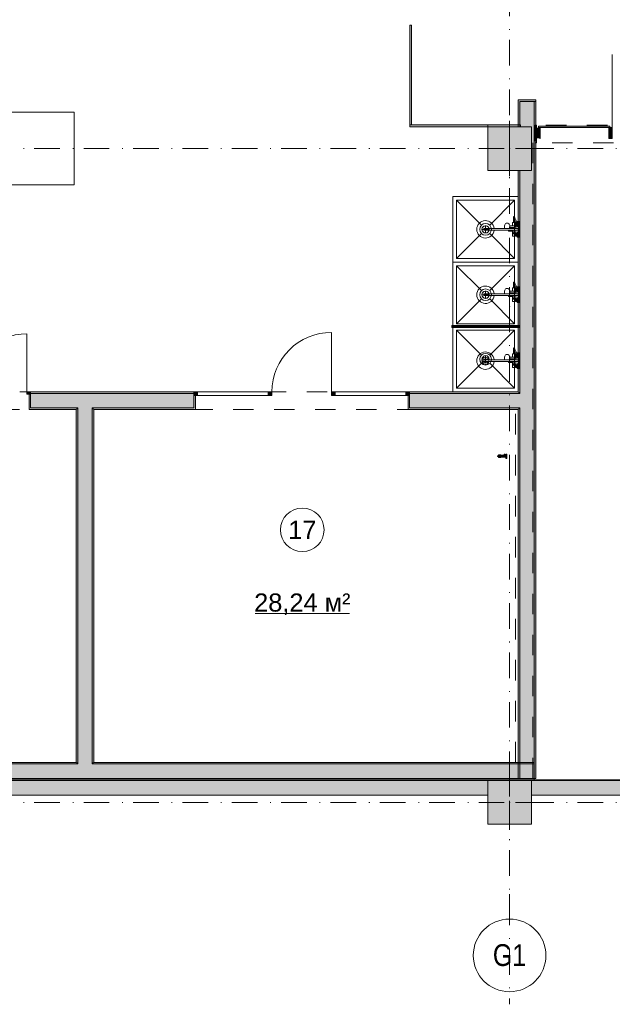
# Model space of a CAD drawing. Header units: millimetres. Extents: x 0 to 1184, y 0 to 836.
# Tile 107 of 241: x 824 to 906, y 152 to 287. Entities that reach past the tile are written whole.
import ezdxf
from ezdxf.xclip import XClip

# ---------------------------------------------------------------- set-up
doc = ezdxf.new("R2010")
doc.units = ezdxf.units.MM
doc.header["$MEASUREMENT"] = 0
doc.header["$XCLIPFRAME"] = 0
doc.linetypes.add('Штриховая', pattern=[5.644444, 2.822222, -2.822222])
doc.linetypes.add('Штрихпунктирная', pattern=[6.702778, 3.527778, -1.763889, 0, -1.411111])
for name, color, linetype in [('1._1-й этаж (9)_2_Элемент Модели - Оси', 7, 'Continuous'), ('Интерьер - конструкции мебели', 7, 'Continuous'), ('Интерьер - Оборудование', 7, 'Continuous'), ('Интерьер - Сантехника', 7, 'Continuous'), ('Конструктив - ГКЛ', 7, 'Continuous'), ('Конструктив - Колонны', 7, 'Continuous'), ('Конструктив - Навесные Стены', 7, 'Continuous'), ('Конструктив - Стены Блок 200 нов', 7, 'Continuous'), ('Конструктив - Стены Внутр сущ.', 7, 'Continuous'), ('Элемент Модели - Зона', 7, 'Continuous'), ('Элемент Модели - Оси', 7, 'Continuous')]:
    doc.layers.add(name, color=color, linetype=linetype)
doc.styles.add('СГЕНЕРИР_СТИЛЬ_1', font='txt')
doc.styles.add('СГЕНЕРИР_СТИЛЬ_3', font='txt')

# ---------------------------------------------------------------- blocks, each defined once
blk = doc.blocks.new('Чертеж_1_2', base_point=(-278.48, 193.25))
at = {"layer": '1._1-й этаж (9)_2_Элемент Модели - Оси', "color": 7, "linetype": 'Штрихпунктирная', "lineweight": 15}
blk.add_line((891.52, 166.93), (891.52, 163.5), dxfattribs=at)
at = {"layer": '1._1-й этаж (9)_2_Элемент Модели - Оси', "color": 7, "linetype": 'Continuous', "lineweight": 15}
blk.add_circle((891.52, 158.5), 5, dxfattribs=at)
at = {"layer": '1._1-й этаж (9)_2_Элемент Модели - Оси', "color": 7, "linetype": 'Continuous', "lineweight": 15, "insert": (889.21, 158.52), "char_height": 3, "attachment_point": 4, "style": 'СГЕНЕРИР_СТИЛЬ_1'}
blk.add_mtext('\\A1;{\\pql;\\pt0;\\fArial Narrow|b0|i0|c204|p34;G1}', dxfattribs=at)
blk = doc.blocks.new('Чертеж_4_4', base_point=(-278.48, 89.56))
at = {"layer": 'Интерьер - Оборудование', "linetype": 'Continuous', "lineweight": 0, "true_color": 0x7f7f7f}
for points in [[(877.77, 286.56), (877.77, 272.81), (878.02, 272.81), (878.02, 286.56)], [(877.77, 272.81), (877.77, 272.56), (893.02, 272.56), (893.02, 272.81)]]:
    blk.add_hatch(color=8, dxfattribs=at).paths.add_polyline_path(points)
at = {"layer": 'Интерьер - Оборудование', "linetype": 'Continuous', "lineweight": 0, "true_color": 0x00007f}
blk.add_hatch(color=176, dxfattribs=at).paths.add_polyline_path([(883.57, 245.19), (883.57, 244.94), (883.82, 244.94), (883.82, 245.19)])
at = {"layer": 'Интерьер - Оборудование', "linetype": 'Continuous', "lineweight": 0, "true_color": 0x000000}
blk.add_hatch(color=18, dxfattribs=at).paths.add_polyline_path([(892.82, 245.18), (883.82, 245.18), (883.82, 244.94), (892.82, 244.94)])
at = {"layer": 'Интерьер - Оборудование', "linetype": 'Continuous', "lineweight": 0, "true_color": 0xe5e5e5}
blk.add_hatch(color=254, dxfattribs=at).paths.add_polyline_path([(890.86, 227.39), (890.86, 227.49), (890.84, 227.49), (890.82, 227.49), (890.8, 227.49), (890.79, 227.49), (890.79, 227.39), (890.78, 227.39), (890.77, 227.35), (890.36, 227.35), (890.29, 227.35), (890.29, 227.37), (890.29, 227.38), (889.99, 227.38), (889.98, 227.38), (889.97, 227.37), (889.97, 227.36), (889.97, 227.34), (889.97, 227.32), (889.97, 227.3), (889.97, 227.27), (889.95, 227.27), (889.9, 227.27), (889.87, 227.26), (889.85, 227.25), (889.85, 227.24), (889.84, 227.23), (889.84, 227.22), (889.84, 227.19), (889.86, 227.18), (889.86, 227.17), (889.87, 227.17), (889.88, 227.16), (889.93, 227.16), (889.97, 227.16), (889.97, 227.13), (889.97, 227.11), (889.97, 227.09), (889.97, 227.07), (889.97, 227.06), (889.98, 227.05), (889.99, 227.04), (890.29, 227.04), (890.29, 227.06), (890.29, 227.07), (890.35, 227.07), (891.02, 227.08), (891.02, 227.01), (891.02, 226.96), (891.02, 226.93), (891.02, 226.92), (891.14, 226.92), (891.14, 226.93), (891.14, 226.96), (891.14, 227.01), (891.14, 227.07), (891.14, 227.14), (891.14, 227.21), (891.14, 227.29), (891.14, 227.36), (891.14, 227.42), (891.14, 227.47), (891.14, 227.5), (891.14, 227.51), (891.02, 227.51), (891.02, 227.5), (891.02, 227.47), (891.02, 227.42), (891.02, 227.36), (890.89, 227.35), (890.89, 227.39)])
at = {"layer": 'Конструктив - ГКЛ', "linetype": 'Continuous', "lineweight": 0, "true_color": 0x000000}
for points in [[(895.11, 182.68), (894.52, 182.68), (894.52, 182.56), (895.11, 182.56)], [(1068.27, 182.68), (895.16, 182.68), (895.16, 182.56), (1068.27, 182.56)]]:
    blk.add_hatch(color=18, dxfattribs=at).paths.add_polyline_path(points)
at = {"layer": 'Конструктив - Колонны', "linetype": 'Continuous', "lineweight": 0, "true_color": 0x000000}
for points in [[(888.52, 266.56), (894.52, 266.56), (894.52, 272.56), (888.52, 272.56)], [(888.52, 176.56), (894.52, 176.56), (894.52, 182.56), (888.52, 182.56)]]:
    blk.add_hatch(color=18, dxfattribs=at).paths.add_polyline_path(points)
at = {"layer": 'Конструктив - Навесные Стены', "linetype": 'Continuous', "lineweight": 0, "true_color": 0x000000}
for points in [[(895.17, 270.96), (895.67, 270.96), (895.67, 272.46), (895.17, 272.46)], [(895.72, 270.96), (895.72, 272.46), (895.22, 272.46), (895.22, 270.96)], [(895.52, 272.66), (895.52, 272.46), (905.32, 272.46), (905.32, 272.66)], [(905.17, 270.96), (905.67, 270.96), (905.67, 272.46), (905.17, 272.46)]]:
    blk.add_hatch(color=18, dxfattribs=at).paths.add_polyline_path(points)
at = {"layer": 'Конструктив - Стены Блок 200 нов', "linetype": 'Continuous', "lineweight": 0, "true_color": 0x000000}
for points in [[(892.72, 276.26), (892.72, 276.06), (892.92, 276.06), (895.12, 276.06), (895.12, 276.26)], [(892.72, 272.56), (892.92, 272.56), (892.92, 276.06), (892.72, 276.06)], [(894.92, 276.32), (892.92, 276.32), (892.92, 276.27), (894.92, 276.27)], [(892.92, 276.06), (892.92, 272.56), (894.92, 272.56), (894.92, 276.06)], [(894.92, 276.06), (894.92, 272.56), (895.12, 272.56), (895.12, 276.06)], [(892.92, 235.86), (894.92, 235.86), (894.92, 272.56), (894.52, 272.56), (894.52, 266.56), (892.92, 266.56)], [(895.12, 182.86), (895.12, 272.56), (894.92, 272.56), (894.92, 182.86)], [(895.02, 270.36), (895.22, 270.36), (895.22, 272.76), (895.02, 272.76), (895.02, 270.56)], [(892.72, 236.06), (892.92, 236.06), (892.92, 266.56), (892.72, 266.56)], [(825.52, 236.06), (825.02, 236.06), (825.02, 235.76), (825.52, 235.76)], [(848.02, 236.06), (825.52, 236.06), (825.52, 235.86), (848.02, 235.86)], [(825.52, 235.86), (825.52, 235.76), (825.52, 233.86), (832.02, 233.86), (832.02, 235.86)], [(832.02, 233.86), (834.02, 233.86), (834.02, 235.86), (832.02, 235.86)], [(834.02, 233.86), (848.02, 233.86), (848.02, 235.56), (848.02, 235.86), (834.02, 235.86)], [(848.02, 236.06), (848.02, 235.56), (848.52, 235.56), (848.52, 236.06)], [(858.27, 236.06), (858.27, 235.56), (858.77, 235.56), (858.77, 236.06)], [(866.97, 236.06), (866.97, 235.56), (867.47, 235.56), (867.47, 236.06)], [(877.22, 236.06), (877.22, 235.56), (877.72, 235.56), (877.72, 236.06)], [(877.72, 235.86), (892.72, 235.86), (892.72, 236.06), (877.72, 236.06)], [(892.72, 235.86), (877.72, 235.86), (877.72, 235.56), (877.72, 233.86), (892.72, 233.86)], [(892.72, 236.06), (892.72, 235.86), (892.92, 235.86), (892.92, 236.06)], [(892.72, 235.86), (892.72, 233.86), (892.92, 233.86), (892.92, 235.86)], [(892.92, 235.86), (892.92, 233.86), (894.92, 233.86), (894.92, 235.86)], [(825.52, 233.66), (825.52, 233.86), (825.52, 235.76), (825.32, 235.76), (825.32, 233.66)], [(848.22, 233.66), (848.22, 235.56), (848.02, 235.56), (848.02, 233.86), (848.02, 233.66)], [(877.72, 233.66), (877.72, 233.86), (877.72, 235.56), (877.52, 235.56), (877.52, 233.66)], [(825.52, 233.86), (825.52, 233.66), (831.82, 233.66), (831.82, 233.86)], [(831.82, 233.66), (832.02, 233.66), (832.02, 233.86), (831.82, 233.86)], [(831.82, 233.66), (831.82, 185.06), (832.02, 185.06), (832.02, 233.66)], [(832.02, 233.66), (834.02, 233.66), (834.02, 233.86), (832.02, 233.86)], [(834.02, 185.06), (834.02, 233.66), (832.02, 233.66), (832.02, 185.06)], [(834.02, 233.66), (834.22, 233.66), (834.22, 233.86), (834.02, 233.86)], [(834.22, 185.06), (834.22, 233.66), (834.02, 233.66), (834.02, 185.06)], [(834.22, 233.86), (834.22, 233.66), (848.02, 233.66), (848.02, 233.86)], [(877.72, 233.86), (877.72, 233.66), (892.72, 233.66), (892.72, 233.86)], [(892.72, 233.86), (892.72, 233.66), (892.92, 233.66), (892.92, 233.86)], [(892.72, 233.66), (892.72, 182.86), (892.92, 182.86), (892.92, 233.66)], [(892.92, 233.86), (892.92, 182.86), (894.92, 182.86), (894.92, 233.86)], [(800.52, 182.86), (832.02, 182.86), (832.02, 184.86), (800.52, 184.86)], [(800.72, 184.86), (831.82, 184.86), (831.82, 185.06), (800.72, 185.06)], [(831.82, 184.86), (832.02, 184.86), (832.02, 185.06), (831.82, 185.06)], [(832.02, 184.86), (834.02, 184.86), (834.02, 185.06), (832.02, 185.06)], [(832.02, 182.86), (834.02, 182.86), (834.02, 184.86), (832.02, 184.86)], [(834.02, 184.86), (834.22, 184.86), (834.22, 185.06), (834.02, 185.06)], [(834.02, 182.86), (894.91, 182.86), (894.91, 184.86), (834.02, 184.86)], [(834.22, 184.86), (894.91, 184.86), (894.91, 185.06), (834.22, 185.06)], [(712.52, 182.86), (712.52, 182.66), (894.91, 182.66), (894.91, 182.86)]]:
    blk.add_hatch(color=18, dxfattribs=at).paths.add_polyline_path(points)
at = {"layer": 'Конструктив - Стены Внутр сущ.', "linetype": 'Continuous', "lineweight": 0, "true_color": 0x000000}
for points in [[(804.52, 180.56), (888.52, 180.56), (888.52, 182.56), (804.52, 182.56)], [(894.52, 180.56), (978.52, 180.56), (978.52, 182.56), (894.52, 182.56)]]:
    blk.add_hatch(color=18, dxfattribs=at).paths.add_polyline_path(points)
at = {"layer": 'Интерьер - конструкции мебели', "color": 7, "linetype": 'Continuous', "lineweight": 15, "flags": 128}
blk.add_lwpolyline([(771.52, 264.56), (831.52, 264.56), (831.52, 274.56), (771.52, 274.56)], close=True, dxfattribs=at)
at = {"layer": 'Интерьер - Оборудование', "color": 7, "linetype": 'Continuous', "lineweight": 15}
for p, q in [((891.55, 258.92), (891.55, 258.91)), ((891.55, 258.91), (891.56, 258.81)), ((891.94, 258.92), (892.15, 258.91)), ((892.02, 258.94), (892.02, 258.92)), ((892.02, 258.94), (892.34, 258.94)), ((892.06, 260.11), (892.06, 260.13)), ((892.06, 260.11), (892.1, 259.98)), ((892.19, 259.37), (892.06, 259.37)), ((892.1, 259.98), (892.19, 259.79)), ((892.17, 258.91), (892.15, 258.91)), ((892.18, 258.91), (892.17, 258.91)), ((892.2, 258.89), (892.18, 258.91)), ((892.21, 258.88), (892.2, 258.89)), ((892.21, 258.86), (892.21, 258.88)), ((892.24, 258.94), (892.27, 258.94)), ((892.27, 258.94), (892.3, 258.94)), ((892.3, 258.94), (892.33, 258.94)), ((892.34, 259.33), (892.34, 259.05)), ((892.38, 258.89), (892.38, 258.75)), ((892.41, 259.33), (892.45, 259.22)), ((892.42, 259.28), (892.42, 259.29)), ((892.42, 259.1), (892.42, 259.28)), ((892.42, 259.28), (892.42, 259.28)), ((892.42, 259.05), (892.42, 259.1)), ((892.47, 259.1), (892.42, 259.1)), ((892.45, 259.22), (892.48, 259.03)), ((892.48, 259.03), (892.49, 259.01)), ((892.53, 259.37), (892.57, 259.25)), ((892.56, 259.28), (892.56, 259.37)), ((892.57, 259.27), (892.57, 259.27)), ((892.57, 259.25), (892.61, 259.06)), ((892.62, 259), (892.59, 258.87)), ((892.59, 258.87), (892.59, 258.86)), ((892.61, 259.06), (892.62, 259.02)), ((892.62, 259.02), (892.62, 259)), ((889.39, 258.56), (887.97, 258.56)), ((887.97, 258.32), (887.97, 258.56)), ((889.39, 258.32), (887.97, 258.32)), ((890.85, 258.56), (892.38, 258.56)), ((892.38, 258.32), (891.37, 258.32)), ((891.4, 258.57), (891.4, 258.56)), ((891.52, 258.59), (891.51, 258.56)), ((891.53, 258.64), (891.52, 258.59)), ((891.55, 258.72), (891.53, 258.64)), ((891.54, 258.56), (891.54, 258.57)), ((891.56, 258.81), (891.55, 258.72)), ((891.55, 258.7), (891.73, 258.71)), ((891.94, 258.69), (891.55, 258.69)), ((891.73, 258.71), (892.15, 258.71)), ((891.79, 258.69), (891.79, 258.56)), ((891.79, 258.19), (891.79, 258.32)), ((891.94, 258.71), (891.94, 258.56)), ((891.94, 258.19), (891.94, 258.32)), ((892.02, 258.71), (892.02, 258.56)), ((892.02, 257.94), (892.02, 258.32)), ((892.34, 257.94), (892.02, 257.94)), ((892.15, 258.71), (892.17, 258.72)), ((892.17, 258.72), (892.18, 258.72)), ((892.18, 258.72), (892.2, 258.74)), ((892.2, 258.74), (892.21, 258.75)), ((892.21, 258.86), (892.23, 258.84)), ((892.21, 258.86), (892.21, 258.86)), ((892.22, 258.84), (892.21, 258.86)), ((892.21, 258.86), (892.21, 258.86)), ((892.23, 258.79), (892.21, 258.76)), ((892.21, 258.77), (892.22, 258.78)), ((892.21, 258.76), (892.21, 258.77)), ((892.21, 258.76), (892.21, 258.76)), ((892.21, 258.75), (892.21, 258.76)), ((892.22, 258.78), (892.22, 258.84)), ((892.23, 258.84), (892.23, 258.81)), ((892.23, 258.81), (892.23, 258.79)), ((892.34, 257.55), (892.34, 257.83)), ((892.42, 257.55), (892.42, 257.83)), ((892.56, 257.78), (892.42, 257.78)), ((892.56, 257.6), (892.42, 257.6)), ((892.56, 257.51), (892.56, 257.87)), ((892.59, 258.86), (892.59, 258.85)), ((892.74, 258.32), (892.74, 258.56)), ((892.06, 251.11), (892.06, 251.13)), ((892.06, 251.11), (892.1, 250.98)), ((892.1, 250.98), (892.19, 250.79)), ((889.39, 249.56), (887.97, 249.56)), ((887.97, 249.32), (887.97, 249.56)), ((890.85, 249.56), (892.38, 249.56)), ((891.4, 249.57), (891.4, 249.56)), ((891.52, 249.59), (891.51, 249.56)), ((891.53, 249.64), (891.52, 249.59)), ((891.55, 249.72), (891.53, 249.64)), ((891.54, 249.56), (891.54, 249.57)), ((891.55, 249.92), (891.55, 249.91)), ((891.55, 249.91), (891.56, 249.81)), ((891.56, 249.81), (891.55, 249.72)), ((891.55, 249.7), (891.73, 249.71)), ((891.94, 249.69), (891.55, 249.69)), ((891.73, 249.71), (892.15, 249.71)), ((891.79, 249.69), (891.79, 249.56)), ((891.94, 249.92), (892.15, 249.91)), ((891.94, 249.71), (891.94, 249.56)), ((892.02, 249.94), (892.02, 249.92)), ((892.02, 249.94), (892.34, 249.94)), ((892.02, 249.71), (892.02, 249.56)), ((892.19, 250.37), (892.06, 250.37)), ((892.17, 249.91), (892.15, 249.91)), ((892.15, 249.71), (892.17, 249.72)), ((892.18, 249.91), (892.17, 249.91)), ((892.17, 249.72), (892.18, 249.72)), ((892.2, 249.89), (892.18, 249.91)), ((892.18, 249.72), (892.2, 249.74)), ((892.21, 249.88), (892.2, 249.89)), ((892.2, 249.74), (892.21, 249.75)), ((892.21, 249.86), (892.21, 249.88)), ((892.21, 249.86), (892.23, 249.84)), ((892.21, 249.86), (892.21, 249.86)), ((892.22, 249.84), (892.21, 249.86)), ((892.21, 249.86), (892.21, 249.86)), ((892.23, 249.79), (892.21, 249.76)), ((892.21, 249.77), (892.22, 249.78)), ((892.21, 249.76), (892.21, 249.77)), ((892.21, 249.76), (892.21, 249.76)), ((892.21, 249.75), (892.21, 249.76)), ((892.22, 249.78), (892.22, 249.84)), ((892.23, 249.84), (892.23, 249.81)), ((892.23, 249.81), (892.23, 249.79)), ((892.24, 249.94), (892.27, 249.94)), ((892.27, 249.94), (892.3, 249.94)), ((892.3, 249.94), (892.33, 249.94)), ((892.34, 250.33), (892.34, 250.05)), ((892.38, 249.89), (892.38, 249.75)), ((892.41, 250.33), (892.45, 250.22)), ((892.42, 250.28), (892.42, 250.29)), ((892.42, 250.1), (892.42, 250.28)), ((892.42, 250.28), (892.42, 250.28)), ((892.42, 250.05), (892.42, 250.1)), ((892.47, 250.1), (892.42, 250.1)), ((892.45, 250.22), (892.48, 250.03)), ((892.48, 250.03), (892.49, 250.01)), ((892.53, 250.37), (892.57, 250.25)), ((892.56, 250.28), (892.56, 250.37)), ((892.57, 250.27), (892.57, 250.27)), ((892.57, 250.25), (892.61, 250.06)), ((892.62, 250), (892.59, 249.87)), ((892.59, 249.87), (892.59, 249.86)), ((892.59, 249.86), (892.59, 249.85)), ((892.61, 250.06), (892.62, 250.02)), ((892.62, 250.02), (892.62, 250)), ((892.74, 249.32), (892.74, 249.56)), ((889.39, 249.32), (887.97, 249.32)), ((892.38, 249.32), (891.37, 249.32)), ((891.79, 249.19), (891.79, 249.32)), ((891.94, 249.19), (891.94, 249.32)), ((892.02, 248.94), (892.02, 249.32)), ((892.34, 248.94), (892.02, 248.94)), ((892.34, 248.55), (892.34, 248.83)), ((892.42, 248.55), (892.42, 248.83)), ((892.56, 248.78), (892.42, 248.78)), ((892.56, 248.6), (892.42, 248.6)), ((892.56, 248.51), (892.56, 248.87)), ((883.82, 245.19), (892.82, 245.19)), ((883.82, 245.18), (883.82, 245.19)), ((883.82, 244.94), (892.82, 244.94)), ((883.82, 244.94), (883.82, 244.94)), ((892.82, 245.19), (892.82, 245.18)), ((892.82, 244.94), (892.82, 244.94)), ((892.06, 242.03), (892.06, 242.05)), ((892.06, 242.03), (892.1, 241.9)), ((892.19, 241.29), (892.06, 241.29)), ((892.1, 241.9), (892.19, 241.71)), ((892.34, 241.25), (892.34, 240.97)), ((892.41, 241.25), (892.45, 241.14)), ((892.53, 241.29), (892.57, 241.17)), ((892.56, 241.2), (892.56, 241.29)), ((889.39, 240.48), (887.97, 240.48)), ((887.97, 240.24), (887.97, 240.48)), ((889.39, 240.24), (887.97, 240.24)), ((890.85, 240.48), (892.38, 240.48)), ((892.38, 240.24), (891.37, 240.24)), ((891.4, 240.49), (891.4, 240.48)), ((891.52, 240.51), (891.51, 240.48)), ((891.53, 240.56), (891.52, 240.51)), ((891.55, 240.64), (891.53, 240.56)), ((891.54, 240.48), (891.54, 240.49)), ((891.55, 240.84), (891.55, 240.83)), ((891.55, 240.83), (891.56, 240.73)), ((891.56, 240.73), (891.55, 240.64)), ((891.55, 240.62), (891.73, 240.63)), ((891.94, 240.61), (891.55, 240.61)), ((891.73, 240.63), (892.15, 240.63)), ((891.79, 240.61), (891.79, 240.48)), ((891.79, 240.11), (891.79, 240.24)), ((891.94, 240.84), (892.15, 240.83)), ((891.94, 240.63), (891.94, 240.48)), ((891.94, 240.11), (891.94, 240.24)), ((892.02, 240.86), (892.02, 240.84)), ((892.02, 240.86), (892.34, 240.86)), ((892.02, 240.63), (892.02, 240.48)), ((892.02, 239.86), (892.02, 240.24)), ((892.17, 240.83), (892.15, 240.83)), ((892.15, 240.63), (892.17, 240.64)), ((892.18, 240.83), (892.17, 240.83)), ((892.17, 240.64), (892.18, 240.64)), ((892.2, 240.81), (892.18, 240.83)), ((892.18, 240.64), (892.2, 240.66)), ((892.21, 240.8), (892.2, 240.81)), ((892.2, 240.66), (892.21, 240.67)), ((892.21, 240.78), (892.21, 240.8)), ((892.21, 240.78), (892.23, 240.76)), ((892.21, 240.78), (892.21, 240.78)), ((892.22, 240.76), (892.21, 240.78)), ((892.21, 240.78), (892.21, 240.78)), ((892.23, 240.71), (892.21, 240.68)), ((892.21, 240.69), (892.22, 240.7)), ((892.21, 240.68), (892.21, 240.69)), ((892.21, 240.68), (892.21, 240.68)), ((892.21, 240.67), (892.21, 240.68)), ((892.22, 240.7), (892.22, 240.76)), ((892.23, 240.76), (892.23, 240.73)), ((892.23, 240.73), (892.23, 240.71)), ((892.24, 240.86), (892.27, 240.86)), ((892.27, 240.86), (892.3, 240.86)), ((892.3, 240.86), (892.33, 240.86)), ((892.38, 240.81), (892.38, 240.67)), ((892.42, 241.2), (892.42, 241.21)), ((892.42, 241.02), (892.42, 241.2)), ((892.42, 241.2), (892.42, 241.2)), ((892.42, 240.97), (892.42, 241.02)), ((892.47, 241.02), (892.42, 241.02)), ((892.45, 241.14), (892.48, 240.95)), ((892.48, 240.95), (892.49, 240.93)), ((892.57, 241.19), (892.57, 241.19)), ((892.57, 241.17), (892.61, 240.98)), ((892.62, 240.92), (892.59, 240.79)), ((892.59, 240.79), (892.59, 240.78)), ((892.59, 240.78), (892.59, 240.77)), ((892.61, 240.98), (892.62, 240.94)), ((892.62, 240.94), (892.62, 240.92)), ((892.74, 240.24), (892.74, 240.48)), ((892.34, 239.86), (892.02, 239.86)), ((892.34, 239.47), (892.34, 239.75)), ((892.42, 239.47), (892.42, 239.75)), ((892.56, 239.7), (892.42, 239.7)), ((892.56, 239.52), (892.42, 239.52)), ((892.56, 239.43), (892.56, 239.79)), ((889.97, 227.27), (889.97, 227.16)), ((889.99, 227.38), (889.99, 227.04)), ((890.29, 227.35), (890.29, 227.07)), ((890.45, 227.31), (890.37, 227.31)), ((890.37, 227.11), (890.45, 227.11)), ((890.45, 227.13), (890.45, 227.3)), ((890.89, 227.35), (890.77, 227.35)), ((890.86, 227.39), (890.79, 227.39)), ((891.02, 227.35), (891.02, 227.08))]:
    blk.add_line(p, q, dxfattribs=at)
at = {"layer": 'Интерьер - Оборудование', "color": 7, "linetype": 'Continuous', "lineweight": 15, "flags": 128}
for points in [[(877.77, 286.56), (878.02, 286.56), (878.02, 272.81), (877.77, 272.81)], [(877.77, 272.81), (893.02, 272.81), (893.02, 272.56), (877.77, 272.56)], [(892.34, 259.33), (892.41, 259.33), (892.34, 259.51), (892.19, 259.78), (892.19, 259.79), (892.19, 259.37), (892.34, 259.37)], [(892.38, 258.94), (892.38, 258.89), (892.47, 258.93), (892.49, 259.01), (892.42, 259.01), (892.42, 259.05), (892.34, 259.05), (892.34, 258.94)], [(892.34, 250.33), (892.41, 250.33), (892.34, 250.51), (892.19, 250.78), (892.19, 250.79), (892.19, 250.37), (892.34, 250.37)], [(892.38, 249.94), (892.38, 249.89), (892.47, 249.93), (892.49, 250.01), (892.42, 250.01), (892.42, 250.05), (892.34, 250.05), (892.34, 249.94)], [(883.57, 245.19), (883.82, 245.19), (883.82, 244.94), (883.57, 244.94)], [(892.82, 245.18), (892.82, 244.94), (883.82, 244.94), (883.82, 245.18)], [(892.34, 241.25), (892.41, 241.25), (892.34, 241.43), (892.19, 241.7), (892.19, 241.71), (892.19, 241.29), (892.34, 241.29)], [(892.38, 240.86), (892.38, 240.81), (892.47, 240.85), (892.49, 240.93), (892.42, 240.93), (892.42, 240.97), (892.34, 240.97), (892.34, 240.86)], [(890.86, 227.39), (890.86, 227.49), (890.84, 227.49), (890.82, 227.49), (890.8, 227.49), (890.79, 227.49), (890.79, 227.39), (890.78, 227.39), (890.77, 227.35), (890.36, 227.35), (890.29, 227.35), (890.29, 227.37), (890.29, 227.38), (889.99, 227.38), (889.98, 227.38), (889.97, 227.37), (889.97, 227.36), (889.97, 227.34), (889.97, 227.32), (889.97, 227.3), (889.97, 227.27), (889.95, 227.27), (889.9, 227.27), (889.87, 227.26), (889.85, 227.25), (889.85, 227.24), (889.84, 227.23), (889.84, 227.22), (889.84, 227.19), (889.86, 227.18), (889.86, 227.17), (889.87, 227.17), (889.88, 227.16), (889.93, 227.16), (889.97, 227.16), (889.97, 227.13), (889.97, 227.11), (889.97, 227.09), (889.97, 227.07), (889.97, 227.06), (889.98, 227.05), (889.99, 227.04), (890.29, 227.04), (890.29, 227.06), (890.29, 227.07), (890.35, 227.07), (891.02, 227.08), (891.02, 227.01), (891.02, 226.96), (891.02, 226.93), (891.02, 226.92), (891.14, 226.92), (891.14, 226.93), (891.14, 226.96), (891.14, 227.01), (891.14, 227.07), (891.14, 227.14), (891.14, 227.21), (891.14, 227.29), (891.14, 227.36), (891.14, 227.42), (891.14, 227.47), (891.14, 227.5), (891.14, 227.51), (891.02, 227.51), (891.02, 227.5), (891.02, 227.47), (891.02, 227.42), (891.02, 227.36), (890.89, 227.35), (890.89, 227.39)]]:
    blk.add_lwpolyline(points, close=True, dxfattribs=at)
for points in [[(889.39, 258.32, -19.949874), (889.39, 258.56), (890.85, 258.56), (890.82, 258.69), (890.81, 258.81), (890.82, 258.94), (890.85, 259.06), (890.9, 259.17), (890.96, 259.25), (891.03, 259.3), (891.1, 259.31), (891.21, 259.31), (891.24, 259.31), (891.31, 259.29), (891.34, 259.28), (891.4, 259.23), (891.42, 259.21), (891.48, 259.14), (891.52, 259.04), (891.53, 258.99), (891.55, 258.92), (891.73, 258.92), (891.94, 258.92), (891.94, 259.37), (892.06, 259.37), (892.06, 260.13, -0.853753), (892.18, 260.15), (892.22, 260.03), (892.31, 259.83), (892.46, 259.57), (892.53, 259.37), (892.56, 259.37), (892.56, 259.53), (892.82, 259.53), (892.82, 258.85), (892.59, 258.85), (892.58, 258.84), (892.57, 258.83), (892.56, 258.82), (892.38, 258.75), (892.38, 258.56), (892.74, 258.56), (892.74, 258.84), (892.82, 258.84), (892.82, 258.04), (892.74, 258.04), (892.74, 258.32), (892.38, 258.32), (892.38, 257.94), (892.34, 257.94), (892.34, 257.83), (892.42, 257.83), (892.42, 257.87), (892.56, 257.87), (892.56, 258.03), (892.82, 258.03), (892.82, 257.35), (892.56, 257.35), (892.56, 257.51), (892.42, 257.51), (892.42, 257.55), (892.34, 257.55), (892.34, 257.51), (891.94, 257.51), (891.94, 258.19), (891.37, 258.19), (891.37, 258.22), (891.37, 258.24), (891.37, 258.27), (891.37, 258.31), (891.37, 258.32)], [(889.39, 249.32, -19.949874), (889.39, 249.56), (890.85, 249.56), (890.82, 249.69), (890.81, 249.81), (890.82, 249.94), (890.85, 250.06), (890.9, 250.17), (890.96, 250.25), (891.03, 250.3), (891.1, 250.31), (891.21, 250.31), (891.24, 250.31), (891.31, 250.29), (891.34, 250.28), (891.4, 250.23), (891.42, 250.21), (891.48, 250.14), (891.52, 250.04), (891.53, 249.99), (891.55, 249.92), (891.73, 249.92), (891.94, 249.92), (891.94, 250.37), (892.06, 250.37), (892.06, 251.13, -0.853753), (892.18, 251.15), (892.22, 251.03), (892.31, 250.83), (892.46, 250.57), (892.53, 250.37), (892.56, 250.37), (892.56, 250.53), (892.82, 250.53), (892.82, 249.85), (892.59, 249.85), (892.58, 249.84), (892.57, 249.83), (892.56, 249.82), (892.38, 249.75), (892.38, 249.56), (892.74, 249.56), (892.74, 249.84), (892.82, 249.84), (892.82, 249.04), (892.74, 249.04), (892.74, 249.32), (892.38, 249.32), (892.38, 248.94), (892.34, 248.94), (892.34, 248.83), (892.42, 248.83), (892.42, 248.87), (892.56, 248.87), (892.56, 249.03), (892.82, 249.03), (892.82, 248.35), (892.56, 248.35), (892.56, 248.51), (892.42, 248.51), (892.42, 248.55), (892.34, 248.55), (892.34, 248.51), (891.94, 248.51), (891.94, 249.19), (891.37, 249.19), (891.37, 249.22), (891.37, 249.24), (891.37, 249.27), (891.37, 249.31), (891.37, 249.32)], [(889.39, 240.24, -19.949874), (889.39, 240.48), (890.85, 240.48), (890.82, 240.61), (890.81, 240.73), (890.82, 240.86), (890.85, 240.98), (890.9, 241.09), (890.96, 241.17), (891.03, 241.22), (891.1, 241.23), (891.21, 241.23), (891.24, 241.23), (891.31, 241.21), (891.34, 241.2), (891.4, 241.15), (891.42, 241.13), (891.48, 241.06), (891.52, 240.96), (891.53, 240.91), (891.55, 240.84), (891.73, 240.84), (891.94, 240.84), (891.94, 241.29), (892.06, 241.29), (892.06, 242.05, -0.853753), (892.18, 242.07), (892.22, 241.95), (892.31, 241.75), (892.46, 241.49), (892.53, 241.29), (892.56, 241.29), (892.56, 241.45), (892.82, 241.45), (892.82, 240.77), (892.59, 240.77), (892.58, 240.76), (892.57, 240.75), (892.56, 240.74), (892.38, 240.67), (892.38, 240.48), (892.74, 240.48), (892.74, 240.76), (892.82, 240.76), (892.82, 239.96), (892.74, 239.96), (892.74, 240.24), (892.38, 240.24), (892.38, 239.86), (892.34, 239.86), (892.34, 239.75), (892.42, 239.75), (892.42, 239.79), (892.56, 239.79), (892.56, 239.95), (892.82, 239.95), (892.82, 239.27), (892.56, 239.27), (892.56, 239.43), (892.42, 239.43), (892.42, 239.47), (892.34, 239.47), (892.34, 239.43), (891.94, 239.43), (891.94, 240.11), (891.37, 240.11), (891.37, 240.14), (891.37, 240.16), (891.37, 240.19), (891.37, 240.23), (891.37, 240.24)]]:
    blk.add_lwpolyline(points, format="xyb", close=True, dxfattribs=at)
at = {"layer": 'Интерьер - Оборудование', "color": 7, "linetype": 'Continuous', "lineweight": 15}
for centre, radius, start, end in [((888.19, 258.44), 0.5, 13.8865, 346.1135), ((892.12, 257.9), 0.09, 150, 30), ((888.19, 249.44), 0.5, 13.8865, 346.1135), ((892.12, 248.9), 0.09, 150, 30), ((888.19, 240.36), 0.5, 13.8865, 346.1135), ((892.12, 239.82), 0.09, 150, 30), ((890.68, 227.24), 0.352, 167.7352, 175.8359), ((891.01, 227.21), 0.686, 175.8359, 180), ((891.01, 227.21), 0.686, 180, 184.1641), ((890.68, 227.19), 0.352, 184.1641, 192.2648), ((890.57, 227.26), 0.241, 163.9119, 167.7352), ((890.57, 227.17), 0.241, 192.2648, 196.0881), ((890.38, 227.32), 0.048, 141.9854, 152.2265), ((890.41, 227.31), 0.0786, 152.2265, 163.912), ((890.41, 227.12), 0.0786, 196.088, 207.7735), ((890.38, 227.11), 0.048, 207.7735, 218.0146), ((890.35, 227.35), 0.00883, 90, 141.9852), ((890.35, 227.35), 0.00883, 38.0148, 90), ((890.35, 227.08), 0.00883, 218.0148, 270), ((890.35, 227.08), 0.00883, 270, 321.9852), ((890.32, 227.32), 0.048, 27.7735, 38.0146), ((890.3, 227.31), 0.0777, 16.3399, 27.7735), ((890.3, 227.12), 0.0777, 332.2265, 343.6601), ((890.32, 227.11), 0.048, 321.9854, 332.2265), ((890.15, 227.26), 0.233, 12.5097, 16.3399), ((890.15, 227.17), 0.233, 343.6601, 347.4903), ((890.51, 227.3), 0.0565, 169.784, 180), ((890.45, 227.31), 0.00422, 349.7842, 90), ((890.51, 227.13), 0.0565, 180, 190.216), ((890.45, 227.12), 0.00422, 270, 10.2158)]:
    blk.add_arc(centre, radius, start, end, dxfattribs=at)
at = {"layer": 'Интерьер - Сантехника', "color": 7, "linetype": 'Continuous', "lineweight": 15}
for p, q in [((892.21, 262.44), (884.21, 262.44)), ((884.21, 262.44), (884.21, 254.44)), ((884.21, 262.44), (887.65, 259.01)), ((892.21, 262.44), (888.78, 259.01)), ((892.21, 254.44), (892.21, 262.44)), ((888.21, 257.94), (888.21, 258.94)), ((884.21, 254.44), (887.65, 257.88)), ((888.71, 258.44), (887.71, 258.44)), ((892.21, 254.44), (888.78, 257.88)), ((884.21, 254.44), (892.21, 254.44)), ((892.21, 253.44), (884.21, 253.44)), ((884.21, 253.44), (884.21, 245.44)), ((884.21, 253.44), (887.65, 250.01)), ((892.21, 253.44), (888.78, 250.01)), ((892.21, 245.44), (892.21, 253.44)), ((888.71, 249.44), (887.71, 249.44)), ((888.21, 248.94), (888.21, 249.94)), ((884.21, 245.44), (887.65, 248.88)), ((892.21, 245.44), (888.78, 248.88)), ((884.21, 245.44), (892.21, 245.44)), ((892.21, 244.56), (884.21, 244.56)), ((884.21, 244.56), (884.21, 236.56)), ((884.21, 244.56), (887.65, 241.13)), ((892.21, 244.56), (888.78, 241.13)), ((892.21, 236.56), (892.21, 244.56)), ((884.21, 236.56), (887.65, 240)), ((888.71, 240.56), (887.71, 240.56)), ((888.21, 240.06), (888.21, 241.06)), ((892.21, 236.56), (888.78, 240)), ((884.21, 236.56), (892.21, 236.56))]:
    blk.add_line(p, q, dxfattribs=at)
at = {"layer": 'Интерьер - Сантехника', "color": 7, "linetype": 'Continuous', "lineweight": 15, "flags": 128}
for points in [[(892.71, 253.94), (892.71, 262.94), (883.71, 262.94), (883.71, 253.94)], [(892.71, 244.94), (892.71, 253.94), (883.71, 253.94), (883.71, 244.94)], [(892.71, 236.06), (892.71, 245.06), (883.71, 245.06), (883.71, 236.06)]]:
    blk.add_lwpolyline(points, close=True, dxfattribs=at)
at = {"layer": 'Интерьер - Сантехника', "color": 7, "linetype": 'Continuous', "lineweight": 15}
for centre, radius in [((888.21, 258.44), 0.8), ((888.21, 258.44), 0.5), ((888.21, 249.44), 0.8), ((888.21, 249.44), 0.5), ((888.21, 240.56), 0.8), ((888.21, 240.56), 0.5)]:
    blk.add_circle(centre, radius, dxfattribs=at)
at = {"layer": 'Конструктив - ГКЛ', "color": 251, "linetype": 'Continuous', "lineweight": 20, "true_color": 0x575757, "flags": 128}
for points in [[(895.11, 182.68), (894.52, 182.68)], [(894.52, 182.56), (978.52, 182.56)], [(1068.27, 182.68), (895.16, 182.68)]]:
    blk.add_lwpolyline(points, dxfattribs=at)
at = {"layer": 'Конструктив - ГКЛ', "color": 251, "linetype": 'Continuous', "lineweight": 5, "true_color": 0x575757, "flags": 128}
blk.add_lwpolyline([(894.52, 182.56), (894.52, 182.68)], dxfattribs=at)
at = {"layer": 'Конструктив - Колонны', "color": 251, "linetype": 'Continuous', "lineweight": 5, "true_color": 0x575757}
for p, q in [((891.52, 270.36), (891.52, 273.36)), ((890.72, 269.56), (887.72, 269.56)), ((891.52, 268.76), (891.52, 265.76)), ((892.32, 269.56), (895.32, 269.56)), ((891.52, 180.36), (891.52, 183.36)), ((890.72, 179.56), (887.72, 179.56)), ((892.32, 179.56), (895.32, 179.56)), ((891.52, 178.76), (891.52, 175.76))]:
    blk.add_line(p, q, dxfattribs=at)
at = {"layer": 'Конструктив - Колонны', "color": 251, "linetype": 'Continuous', "lineweight": 15, "true_color": 0x575757, "flags": 128}
for points in [[(888.52, 266.56), (894.52, 266.56), (894.52, 272.56), (888.52, 272.56)], [(888.52, 176.56), (894.52, 176.56), (894.52, 182.56), (888.52, 182.56)]]:
    blk.add_lwpolyline(points, close=True, dxfattribs=at)
at = {"layer": 'Конструктив - Колонны', "color": 251, "linetype": 'Continuous', "lineweight": 5, "true_color": 0x575757}
for p in [(891.52, 269.56), (891.52, 179.56)]:
    blk.add_point(p, dxfattribs=at)
at = {"layer": 'Конструктив - Навесные Стены', "color": 7, "linetype": 'Continuous', "lineweight": 15}
for p, q in [((895.17, 272.46), (895.17, 270.96)), ((895.22, 272.46), (895.17, 272.46)), ((895.22, 272.46), (895.22, 270.96)), ((895.67, 272.46), (895.67, 270.96)), ((895.72, 272.46), (895.67, 272.46)), ((895.72, 272.46), (895.72, 270.96)), ((905.17, 272.46), (905.17, 270.96)), ((905.67, 272.46), (905.17, 272.46)), ((905.67, 272.46), (905.67, 270.96)), ((895.22, 270.96), (895.17, 270.96)), ((895.72, 270.96), (895.67, 270.96)), ((905.67, 270.96), (905.17, 270.96))]:
    blk.add_line(p, q, dxfattribs=at)
at = {"layer": 'Конструктив - Навесные Стены', "color": 7, "linetype": 'Continuous', "lineweight": 15, "flags": 128}
blk.add_lwpolyline([(895.52, 272.66), (895.52, 272.46), (905.32, 272.46), (905.32, 272.66)], close=True, dxfattribs=at)
at = {"layer": 'Конструктив - Стены Блок 200 нов', "color": 251, "linetype": 'Continuous', "lineweight": 20, "true_color": 0x575757}
for p, q in [((895.12, 276.26), (892.72, 276.26)), ((892.72, 276.06), (892.72, 276.26)), ((892.72, 276.06), (892.72, 276.26)), ((895.12, 276.26), (892.72, 276.26)), ((892.92, 276.06), (892.92, 272.56)), ((892.92, 276.06), (895.12, 276.06)), ((894.92, 272.56), (894.92, 276.06)), ((895.12, 276.06), (895.12, 276.26)), ((894.92, 235.86), (894.92, 272.56)), ((895.02, 272.76), (895.22, 272.76)), ((895.02, 270.56), (895.02, 272.76)), ((895.22, 272.76), (895.22, 270.36)), ((895.22, 272.76), (895.22, 270.36)), ((895.02, 270.36), (895.22, 270.36)), ((895.02, 270.36), (895.22, 270.36)), ((892.92, 266.56), (892.92, 235.86)), ((825.52, 236.06), (825.52, 235.86)), ((825.52, 236.06), (825.52, 235.86)), ((825.52, 236.06), (825.52, 235.86)), ((832.02, 235.86), (825.52, 235.86)), ((825.52, 235.86), (825.52, 235.76)), ((825.52, 235.86), (825.52, 235.76)), ((825.52, 235.86), (825.52, 235.76)), ((834.02, 235.86), (832.02, 235.86)), ((848.02, 235.86), (834.02, 235.86)), ((848.02, 236.06), (848.02, 235.86)), ((848.02, 236.06), (848.02, 235.86)), ((848.02, 236.06), (848.02, 235.86)), ((848.02, 235.86), (848.02, 235.56)), ((848.02, 235.86), (848.02, 235.56)), ((848.02, 235.86), (848.02, 235.56)), ((877.72, 236.06), (877.72, 235.86)), ((877.72, 236.06), (877.72, 235.86)), ((877.72, 236.06), (877.72, 235.86)), ((892.72, 235.86), (877.72, 235.86)), ((877.72, 235.86), (877.72, 235.56)), ((877.72, 235.86), (877.72, 235.56)), ((877.72, 235.86), (877.72, 235.56)), ((892.92, 235.86), (892.72, 235.86)), ((892.92, 235.86), (892.72, 235.86)), ((894.92, 233.86), (894.92, 235.86)), ((825.32, 235.76), (825.32, 233.66)), ((825.52, 235.76), (825.32, 235.76)), ((825.32, 235.76), (825.32, 233.66)), ((825.52, 233.86), (825.52, 235.76)), ((848.02, 235.56), (848.22, 235.56)), ((848.02, 233.86), (848.02, 235.56)), ((848.22, 235.56), (848.22, 233.66)), ((848.22, 235.56), (848.22, 233.66)), ((877.52, 235.56), (877.52, 233.66)), ((877.72, 235.56), (877.52, 235.56)), ((877.52, 235.56), (877.52, 233.66)), ((877.72, 233.86), (877.72, 235.56)), ((825.52, 233.66), (825.32, 233.66)), ((825.52, 233.66), (825.32, 233.66)), ((825.52, 233.86), (832.02, 233.86)), ((832.02, 233.86), (832.02, 233.66)), ((832.02, 233.86), (832.02, 233.66)), ((832.02, 233.66), (832.02, 185.06)), ((834.02, 233.66), (834.02, 233.86)), ((834.02, 233.66), (834.02, 233.86)), ((834.02, 233.86), (848.02, 233.86)), ((834.02, 185.06), (834.02, 233.66)), ((848.02, 233.66), (848.22, 233.66)), ((848.02, 233.66), (848.22, 233.66)), ((877.72, 233.66), (877.52, 233.66)), ((877.72, 233.66), (877.52, 233.66)), ((877.72, 233.86), (892.72, 233.86)), ((892.72, 233.86), (892.92, 233.86)), ((892.72, 233.86), (892.92, 233.86)), ((892.92, 233.86), (892.92, 182.86)), ((894.92, 182.86), (894.92, 233.86)), ((832.02, 184.86), (800.52, 184.86)), ((832.02, 185.06), (832.02, 184.86)), ((832.02, 185.06), (832.02, 184.86)), ((834.02, 184.86), (834.02, 185.06)), ((834.02, 184.86), (834.02, 185.06)), ((894.91, 184.86), (834.02, 184.86)), ((800.52, 182.86), (832.02, 182.86)), ((832.02, 182.86), (834.02, 182.86)), ((834.02, 182.86), (894.91, 182.86))]:
    blk.add_line(p, q, dxfattribs=at)
at = {"layer": 'Конструктив - Стены Блок 200 нов', "color": 251, "linetype": 'Continuous', "lineweight": 5, "true_color": 0x575757}
for p, q in [((825.02, 236.06), (825.02, 244.06)), ((866.97, 236.06), (866.97, 244.26)), ((825.52, 236.06), (825.02, 236.06)), ((825.02, 236.06), (825.02, 235.76)), ((825.52, 235.76), (825.52, 236.06)), ((848.02, 236.06), (858.77, 236.06)), ((848.02, 236.06), (848.02, 235.56)), ((848.52, 236.06), (848.02, 236.06)), ((848.52, 235.56), (848.52, 236.06)), ((858.27, 236.06), (858.27, 235.56)), ((858.77, 236.06), (858.27, 236.06)), ((858.77, 235.56), (858.77, 236.06)), ((877.72, 236.06), (866.97, 236.06)), ((866.97, 236.06), (866.97, 235.56)), ((867.47, 236.06), (866.97, 236.06)), ((867.47, 235.56), (867.47, 236.06)), ((877.22, 236.06), (877.22, 235.56)), ((877.72, 236.06), (877.22, 236.06)), ((877.72, 235.56), (877.72, 236.06)), ((825.02, 235.76), (825.52, 235.76)), ((848.02, 235.56), (858.77, 235.56)), ((848.02, 235.56), (848.52, 235.56)), ((858.27, 235.56), (858.77, 235.56)), ((877.72, 235.56), (866.97, 235.56)), ((866.97, 235.56), (867.47, 235.56)), ((877.22, 235.56), (877.72, 235.56))]:
    blk.add_line(p, q, dxfattribs=at)
at = {"layer": 'Конструктив - Стены Блок 200 нов', "color": 251, "linetype": 'Continuous', "lineweight": 20, "true_color": 0x575757, "flags": 128}
for points in [[(892.72, 276.06), (892.72, 272.56)], [(895.12, 272.56), (895.12, 276.06)], [(895.12, 182.86), (895.12, 272.56)], [(892.72, 266.56), (892.72, 236.06)], [(848.02, 236.06), (825.52, 236.06)], [(892.72, 236.06), (877.72, 236.06)], [(825.52, 233.66), (831.82, 233.66)], [(831.82, 233.66), (831.82, 185.06)], [(834.22, 185.06), (834.22, 233.66)], [(834.22, 233.66), (848.02, 233.66)], [(877.72, 233.66), (892.72, 233.66)], [(892.72, 233.66), (892.72, 182.86)], [(831.82, 185.06), (800.72, 185.06)], [(894.91, 185.06), (834.22, 185.06)], [(894.91, 185.06), (894.91, 184.86)], [(894.91, 184.86), (894.91, 182.86)], [(712.52, 182.66), (894.91, 182.66)], [(892.92, 182.86), (892.72, 182.86)], [(894.92, 182.86), (892.92, 182.86)], [(894.91, 182.86), (894.91, 182.66)], [(895.12, 182.86), (894.92, 182.86)]]:
    blk.add_lwpolyline(points, dxfattribs=at)
at = {"layer": 'Конструктив - Стены Блок 200 нов', "color": 251, "linetype": 'Continuous', "lineweight": 5, "true_color": 0x575757}
for centre, radius in [((825.02, 236.06), 8), ((866.97, 236.06), 8.2)]:
    blk.add_arc(centre, radius, 90, 180, dxfattribs=at)
at = {"layer": 'Конструктив - Стены Внутр сущ.', "color": 251, "linetype": 'Continuous', "lineweight": 20, "true_color": 0x575757, "flags": 128}
for points in [[(888.52, 182.56), (804.52, 182.56)], [(978.52, 182.56), (894.52, 182.56)], [(804.52, 180.56), (888.52, 180.56)], [(894.52, 180.56), (978.52, 180.56)]]:
    blk.add_lwpolyline(points, dxfattribs=at)
at = {"layer": 'Элемент Модели - Зона', "color": 7, "linetype": 'Continuous', "lineweight": 15}
for p, q in [((905.67, 272.76), (905.67, 282.51)), ((905.67, 272.76), (905.67, 272.36)), ((905.67, 272.36), (905.67, 272.76)), ((856.46, 205.54), (869.47, 205.54))]:
    blk.add_line(p, q, dxfattribs=at)
at = {"layer": 'Элемент Модели - Зона', "color": 7, "linetype": 'Штриховая', "lineweight": 15, "flags": 128}
for points in [[(83.02, 539.14), (82.62, 539.14), (82.62, 452.76), (140.32, 452.76), (140.32, 480.98), (172.95, 513.62), (173.09, 513.47), (173.09, 513.76), (354.52, 513.76), (354.52, 513.56), (495.52, 513.56), (495.52, 513.76), (862.33, 513.76), (894.69, 481.33), (894.72, 477.98), (894.72, 452.61), (895.12, 452.61), (895.12, 432.56), (892.72, 432.56), (892.72, 446.56), (888.52, 446.56), (888.52, 450.56), (804.52, 450.56), (804.52, 446.56), (798.52, 446.56), (798.52, 450.56), (714.72, 450.56), (714.72, 359.26), (798.52, 359.26), (798.52, 366.06), (804.52, 366.06), (804.52, 354.16), (845.32, 354.16), (845.32, 363.26), (846.52, 363.26), (846.52, 301.37), (892.72, 301.37), (892.72, 352.06), (888.02, 352.06), (888.02, 367.06), (892.72, 367.06), (892.72, 417.56), (895.12, 417.56), (895.12, 291.06), (892.72, 291.06), (892.72, 298.97), (714.72, 298.97), (714.72, 236.06), (892.72, 236.06), (892.72, 266.56), (888.52, 266.56), (888.52, 272.82), (892.72, 272.82), (892.72, 276.06), (895.12, 276.06), (895.12, 272.76), (930.02, 272.76), (930.02, 461.62), (923.91, 461.62), (923.91, 539.56), (978.52, 539.56), (978.52, 542.56), (984.52, 542.56), (984.52, 539.56), (1131.77, 539.56), (1131.77, 540.56), (1122.77, 540.56), (1122.77, 564.56), (1048.52, 564.56), (1048.52, 626.36), (1026.82, 626.36), (1026.82, 632.56), (1013.35, 632.56), (984.52, 632.56), (984.52, 626.56), (978.52, 626.56), (978.52, 631.69), (969.52, 631.69), (894.52, 631.69), (894.52, 626.56), (888.52, 626.56), (888.52, 631.69), (804.52, 631.69), (804.52, 626.56), (798.52, 626.56), (798.52, 631.69), (714.52, 631.69), (714.52, 626.56), (708.52, 626.56), (708.52, 631.69), (628.02, 631.69), (628.02, 626.56), (622.02, 626.56), (621.02, 626.56), (621.02, 575.89), (496.02, 575.89), (496.02, 627.56), (496.02, 706.46), (496.12, 706.46), (496.12, 768.06), (468.72, 768.06), (468.72, 686.86), (461.17, 686.86), (461.17, 631.68), (444.52, 631.68), (444.52, 626.56), (438.52, 626.56), (438.52, 631.68), (354.52, 631.68), (354.52, 626.56), (348.52, 626.56), (348.52, 631.68), (331.77, 631.68), (331.77, 554.56), (331.77, 539.56), (264.52, 539.56), (264.52, 536.56), (258.52, 536.56), (258.52, 539.56), (174.52, 539.56), (174.52, 536.56), (168.52, 536.56), (168.52, 539.56), (89.02, 539.56), (89.02, 536.56), (83.02, 536.56)], [(894.72, 270.36), (894.72, 182.56), (978.52, 182.56), (984.52, 182.56), (1068.32, 182.56), (1068.32, 270.36), (984.52, 270.36), (984.52, 266.56), (978.52, 266.56), (978.52, 270.36)], [(831.82, 185.06), (831.82, 233.66), (800.72, 233.66), (800.72, 185.06)], [(892.32, 185.06), (892.32, 233.66), (834.22, 233.66), (834.22, 185.06)]]:
    blk.add_lwpolyline(points, close=True, dxfattribs=at)
at = {"layer": 'Элемент Модели - Зона', "color": 7, "linetype": 'Continuous', "lineweight": 15, "flags": 128}
blk.add_lwpolyline([(865.96, 217.08, 1), (859.96, 217.08, 1)], format="xyb", close=True, dxfattribs=at)
at = {"layer": 'Элемент Модели - Оси', "color": 7, "linetype": 'Штрихпунктирная', "lineweight": 15}
for p, q in [((891.52, 828.73), (891.52, 247.8)), ((57.32, 269.56), (1181.05, 269.56)), ((891.52, 247.8), (891.52, 151.77)), ((57.32, 179.56), (1181.05, 179.56))]:
    blk.add_line(p, q, dxfattribs=at)
blk.add_point((891.52, 247.8), dxfattribs=at)
blk.add_point((891.52, 247.8), dxfattribs=at)
at = {"layer": 'Элемент Модели - Зона', "color": 7, "linetype": 'Continuous', "lineweight": 15, "char_height": 2.5, "attachment_point": 5, "style": 'СГЕНЕРИР_СТИЛЬ_3'}
for s, insert in [('\\A1;{\\pqc;\\fArial|b0|i0|c204|p38;17}', (862.96, 217.08)), ('\\A1;{\\pqc;\\fArial|b0|i0|c204|p38;28,24 м²}', (862.96, 206.84))]:
    blk.add_mtext(s, dxfattribs=dict(at, insert=insert))

msp = doc.modelspace()

# ---------------------------------------------------------------- block references
at = {"color": 161, "linetype": 'Continuous', "lineweight": 40, "true_color": 0x83aefe}
ref = msp.add_blockref('Чертеж_4_4', (-278.48, 89.56), dxfattribs=at)
XClip(ref).set_block_clipping_path([(57.3201676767, 151.7660533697), (1181.0522393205, 828.727105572)])
ref = msp.add_blockref('Чертеж_1_2', (-278.48, 193.25), dxfattribs=at)
XClip(ref).set_block_clipping_path([(71.3169114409, 151.7660533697), (1182.0208577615, 166.9277917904)])

doc.saveas('drawing.dxf')
